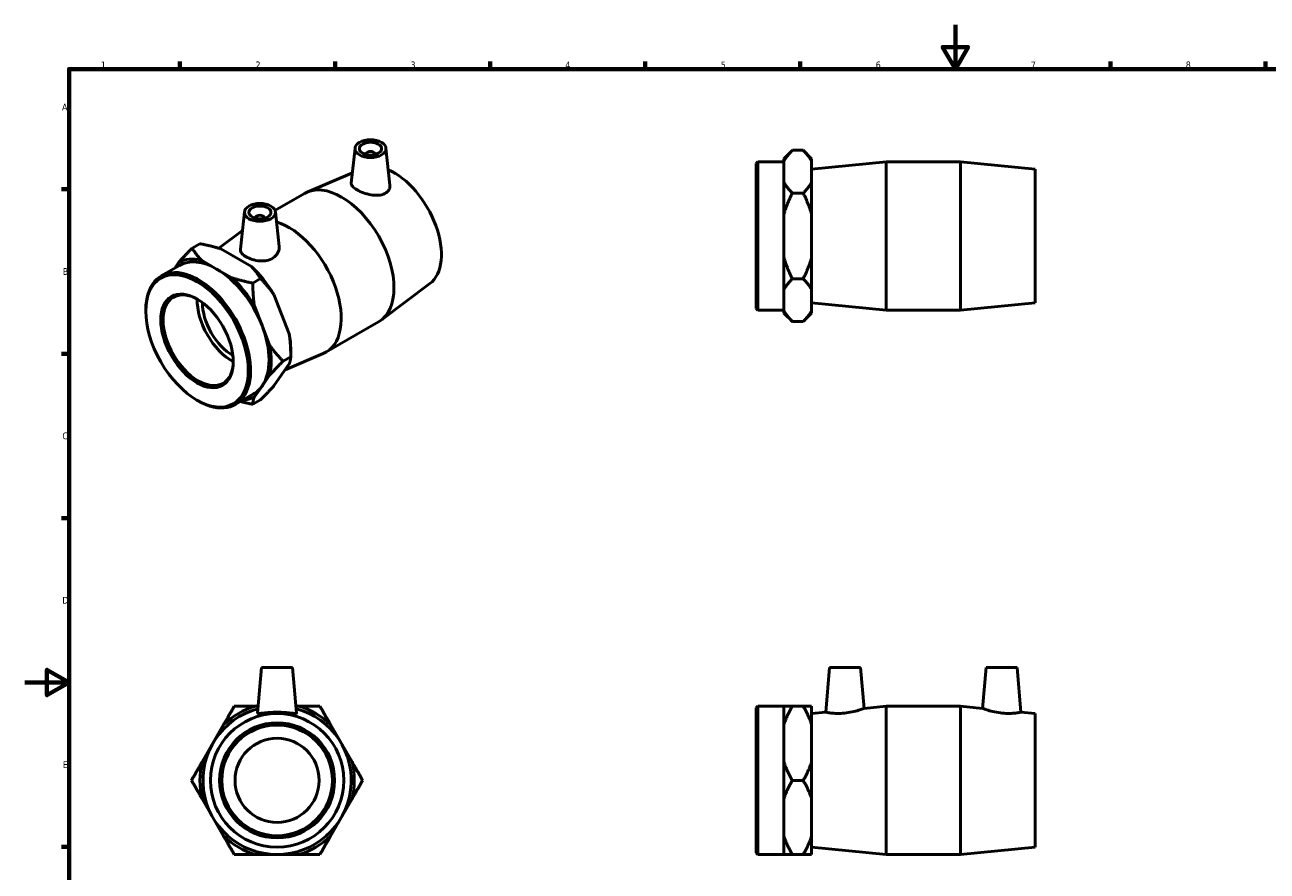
# Model space of a CAD drawing. Header units: millimetres. Extents: x 0 to 904, y -156 to 594.
# Tile 2 of 3: x 0 to 561, y 212 to 594. Entities that reach past the tile are written whole.
import ezdxf

# ---------------------------------------------------------------- set-up
doc = ezdxf.new("R2010")
doc.units = ezdxf.units.MM
doc.layers.add('Border (ANSI)', color=7, linetype='Continuous', lineweight=70)
doc.layers.add('Visible (ANSI)', color=7, linetype='Continuous', lineweight=50)
doc.styles.add('Note Text (ANSI)', font='tahoma.ttf')

# ---------------------------------------------------------------- blocks, each defined once
blk = doc.blocks.new('Borders Default Border')
at = {"layer": 'Border (ANSI)'}
for p, q in [((70.08, 574), (70.08, 577.45)), ((140.17, 574), (140.17, 577.45)), ((210.25, 574), (210.25, 577.45)), ((280.33, 574), (280.33, 577.45)), ((350.42, 574), (350.42, 577.45)), ((490.58, 574), (490.58, 577.45)), ((560.67, 574), (560.67, 577.45)), ((20, 519.75), (16.55, 519.75)), ((20, 445.5), (16.55, 445.5)), ((20, 371.25), (16.55, 371.25)), ((20, 222.75), (16.55, 222.75))]:
    blk.add_line(p, q, dxfattribs=at)
at = {"layer": 'Border (ANSI)', "flags": 128}
for points in [[(420.5, 594), (420.5, 574), (414.73, 584), (426.27, 584), (420.5, 574)], [(20, 20), (20, 574), (821, 574), (821, 20), (20, 20)], [(0, 297), (20, 297), (10, 302.77), (10, 291.23), (20, 297)]]:
    blk.add_lwpolyline(points, dxfattribs=at)
at = {"layer": 'Border (ANSI)', "color": 230, "true_color": 0xff0080, "char_height": 3.05, "attachment_point": 7, "style": 'Note Text (ANSI)'}
for s, insert in [('1', (34.35, 574.4)), ('2', (104.2, 574.4)), ('3', (174.26, 574.34)), ('4', (244.23, 574.4)), ('5', (314.48, 574.34)), ('6', (384.49, 574.34)), ('7', (454.6, 574.4)), ('8', (524.63, 574.33)), ('A', (16.78, 555.35)), ('B', (17.15, 481.1)), ('C', (16.95, 406.8)), ('D', (16.96, 332.6)), ('E', (17.21, 258.35))]:
    blk.add_mtext(s, dxfattribs=dict(at, insert=insert))

msp = doc.modelspace()

# ---------------------------------------------------------------- linework, layer by layer
at = {"layer": 'Visible (ANSI)'}
for p, q in [((149.215, 538.34), (147.517, 522.511)), ((154.201, 535.452), (154.201, 535.639)), ((158.201, 535.452), (158.201, 535.639)), ((163.188, 538.34), (164.982, 521.602)), ((343.031, 533.558), (346.831, 537.358)), ((343.031, 533.558), (343.031, 532.549)), ((351.731, 537.358), (346.831, 537.358)), ((355.531, 533.558), (351.731, 537.358)), ((355.531, 532.549), (355.531, 533.558)), ((330.531, 531.425), (331.281, 532.175)), ((330.531, 465.925), (330.531, 531.425)), ((331.281, 532.175), (331.281, 465.175)), ((331.281, 532.175), (343.031, 532.175)), ((343.031, 527.687), (343.031, 532.549)), ((355.531, 522.826), (355.531, 532.549)), ((355.531, 528.825), (389.198, 532.175)), ((389.198, 465.175), (389.198, 532.175)), ((389.198, 532.175), (422.865, 532.175)), ((422.865, 465.175), (422.865, 532.175)), ((456.531, 528.825), (422.865, 532.175)), ((456.531, 468.525), (456.531, 528.825)), ((148.014, 527.141), (127.615, 518.496)), ((343.031, 522.826), (343.031, 527.687)), ((343.031, 522.826), (343.031, 508.398)), ((355.531, 508.398), (355.531, 522.826)), ((113.035, 510.196), (126.39, 517.887)), ((351.731, 518.017), (346.831, 518.017)), ((99.222, 509.551), (97.42, 492.748)), ((104.209, 506.85), (104.209, 506.664)), ((108.209, 506.85), (108.209, 506.664)), ((113.195, 509.551), (114.873, 493.905)), ((343.031, 498.675), (343.031, 508.398)), ((355.531, 488.952), (355.531, 508.398)), ((87.674, 493.084), (98.313, 501.074)), ((79.133, 495.155), (75.668, 493.16)), ((343.031, 488.952), (343.031, 498.675)), ((102.371, 484.867), (88.621, 492.786)), ((343.031, 488.952), (343.031, 474.525)), ((355.531, 474.525), (355.531, 488.952)), ((61.631, 480.595), (69.94, 485.379)), ((69.58, 486.761), (67.714, 484.097)), ((86.657, 483.737), (79.782, 487.696)), ((93.532, 479.777), (86.657, 483.737)), ((106.485, 479.404), (103.021, 477.408)), ((351.731, 479.334), (346.831, 479.334)), ((119.448, 454.456), (112.573, 472.183)), ((182.987, 477.116), (160.967, 460.58)), ((343.031, 469.664), (343.031, 474.525)), ((355.531, 464.802), (355.531, 474.525)), ((107.172, 458.229), (103.734, 467.093)), ((343.031, 464.802), (343.031, 469.664)), ((355.531, 468.525), (389.198, 465.175)), ((456.531, 468.525), (422.865, 465.175)), ((54.661, 464.594), (54.661, 465.205)), ((330.531, 465.925), (331.281, 465.175)), ((331.281, 465.175), (343.031, 465.175)), ((343.031, 464.802), (343.031, 463.793)), ((343.031, 463.793), (346.831, 459.993)), ((355.531, 463.793), (351.731, 459.993)), ((355.531, 463.793), (355.531, 464.802)), ((389.198, 465.175), (422.865, 465.175)), ((110.609, 449.366), (107.172, 458.229)), ((136.02, 446.117), (159.826, 459.826)), ((351.731, 459.993), (346.831, 459.993)), ((120.162, 444.14), (116.697, 442.145)), ((117.622, 438.231), (134.795, 445.508)), ((120.162, 447.235), (120.162, 444.14)), ((112.573, 431.027), (119.448, 440.836)), ((107.172, 430.841), (110.609, 435.746)), ((95.066, 422.534), (103.375, 427.318)), ((103.734, 425.937), (107.172, 430.841)), ((77.729, 424.536), (78.257, 424.229)), ((106.485, 424.628), (103.021, 422.633)), ((106.988, 303.788), (105.186, 283.198)), ((120.988, 303.788), (106.988, 303.788)), ((120.988, 303.788), (122.789, 283.198)), ((363.681, 303.788), (361.913, 283.573)), ((363.681, 303.788), (377.681, 303.788)), ((377.681, 303.788), (379.298, 285.303)), ((434.381, 303.788), (432.764, 285.303)), ((448.381, 303.788), (434.381, 303.788)), ((448.381, 303.788), (450.15, 283.573)), ((104.265, 286.288), (105.457, 286.288)), ((122.519, 286.288), (123.711, 286.288)), ((330.531, 285.538), (331.281, 286.288)), ((330.531, 220.038), (330.531, 285.538)), ((331.281, 286.288), (331.281, 219.288)), ((331.281, 286.288), (343.031, 286.288)), ((343.031, 286.288), (343.031, 277.959)), ((351.731, 286.288), (346.831, 286.288)), ((355.531, 277.959), (355.531, 286.288)), ((355.531, 282.938), (361.913, 283.573)), ((379.298, 285.303), (389.198, 286.288)), ((389.198, 219.288), (389.198, 286.288)), ((389.198, 286.288), (422.865, 286.288)), ((422.865, 219.288), (422.865, 286.288)), ((432.764, 285.303), (422.865, 286.288)), ((456.531, 282.938), (450.15, 283.573)), ((456.531, 222.638), (456.531, 282.938)), ((80.114, 261.118), (89.837, 277.959)), ((138.138, 277.959), (147.861, 261.118)), ((343.031, 269.538), (343.031, 277.959)), ((355.531, 261.118), (355.531, 277.959)), ((343.031, 261.118), (343.031, 269.538)), ((343.031, 261.118), (343.031, 244.459)), ((355.531, 244.459), (355.531, 261.118)), ((351.731, 252.788), (346.831, 252.788)), ((89.837, 227.618), (80.114, 244.459)), ((147.861, 244.459), (138.138, 227.618)), ((343.031, 236.038), (343.031, 244.459)), ((355.531, 227.618), (355.531, 244.459)), ((343.031, 227.618), (343.031, 236.038)), ((343.031, 227.618), (343.031, 219.288)), ((355.531, 219.288), (355.531, 227.618)), ((123.711, 219.288), (104.265, 219.288)), ((330.531, 220.038), (331.281, 219.288)), ((331.281, 219.288), (343.031, 219.288)), ((351.731, 219.288), (346.831, 219.288)), ((355.531, 222.638), (389.198, 219.288)), ((389.198, 219.288), (422.865, 219.288)), ((456.531, 222.638), (422.865, 219.288))]:
    msp.add_line(p, q, dxfattribs=at)
for radius in [30.15, 26, 25, 19]:
    msp.add_circle((113.988, 252.788), radius, dxfattribs=at)
for radius, start, end in [(33.5, 104.92836, 75.07164), (34.882, 106.18477, 133.81523), (34.882, 46.18477, 73.81523), (34.882, 166.18477, 193.81523), (34.882, 346.18477, 13.81523), (34.882, 226.18477, 253.81523), (34.882, 286.18477, 313.81523)]:
    msp.add_arc((113.988, 252.788), radius, start, end, dxfattribs=at)
for centre, major_axis, ratio in [((156.201, 538.091), (7, 0), 0.5758617), ((156.201, 538.091), (5, 0), 0.5758617), ((106.209, 509.303), (7, 0), 0.5758617), ((106.209, 509.303), (5, 0), 0.5758617), ((77.818, 451.259), (16.343, -28.381), 0.5780931), ((77.818, 451.259), (11.564, -20.081), 0.5780931)]:
    msp.add_ellipse(centre, major_axis=major_axis, ratio=ratio, dxfattribs=at)
for centre, major_axis, ratio, start_param, end_param in [((156.201, 535.639), (-2, 0), 0.5758617, 2.9729035, 6.4518745), ((166.914, 502.565), (15.046, -26.127), 0.5780931, 0.0705551, 2.4840534), ((143.108, 488.857), (-16.718, 29.031), 0.5780931, 3.1415927, 6.2831853), ((106.209, 506.85), (-2, 0), 0.5758617, 2.9729035, 6.4518745), ((119.302, 475.148), (16.718, -29.031), 0.5780931, 6.2126302, 8.8807367), ((86.657, 456.349), (-17.407, 30.229), 0.5780931, 5.7821983, 6.2644409), ((78.349, 451.564), (16.718, -29.031), 0.5780931, 5.4958534, 10.2121098), ((86.657, 456.349), (-16.718, 29.031), 0.5780931, 5.4997209, 6.2831853), ((86.657, 456.349), (-16.718, 29.031), 0.5780931, 4.4525233, 5.4997209), ((95.496, 461.439), (17.407, -30.229), 0.5780931, 1.5934081, 2.0756507), ((86.657, 456.349), (-17.407, 30.229), 0.5780931, 4.7350008, 5.2172434), ((78.349, 451.564), (11.19, -19.431), 0.5780931, 2.3707842, 7.0539937), ((93.728, 460.421), (-11.19, 19.431), 0.5780931, 0.7540227, 2.3875699), ((93.728, 460.421), (-9.482, 16.465), 0.5780931, 0.7614066, 2.3801861), ((86.657, 456.349), (16.718, -29.031), 0.5780931, 0.2637331, 1.3109306), ((86.657, 456.349), (-17.407, 30.229), 0.5780931, 3.6878032, 4.1700458), ((95.496, 461.439), (17.407, -30.229), 0.5780931, 0.7873319, 1.0284532), ((86.657, 456.349), (16.718, -29.031), 0.5780931, 0, 0.2637331), ((86.657, 456.349), (17.407, -30.229), 0.5780931, 6.0007078, 6.2644409)]:
    msp.add_ellipse(centre, major_axis=major_axis, ratio=ratio, start_param=start_param, end_param=end_param, dxfattribs=at)
for points, weights in [([(346.831, 537.358), (344.302, 534.829), (343.031, 532.549)], [1, 1.00865828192, 1]), ([(355.531, 532.549), (354.26, 534.829), (351.731, 537.358)], [1, 1.00865828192, 1]), ([(343.031, 522.826), (344.302, 520.545), (346.831, 518.017)], [1, 1.00865828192, 1]), ([(351.731, 518.017), (354.26, 520.545), (355.531, 522.826)], [1, 1.00865828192, 1]), ([(346.831, 518.017), (344.302, 512.959), (343.031, 508.398)], [1, 1.00865828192, 1]), ([(355.531, 508.398), (354.26, 512.959), (351.731, 518.017)], [1, 1.00865828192, 1]), ([(88.621, 492.786), (84.497, 494.125), (79.133, 495.155)], [1, 1.00865828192, 1]), ([(69.58, 486.761), (72.092, 489.579), (75.668, 493.16)], [1, 1.00865828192, 1]), ([(75.668, 493.16), (77.456, 490.071), (79.782, 487.696)], [1, 1.00865828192, 1]), ([(343.031, 488.952), (344.302, 484.392), (346.831, 479.334)], [1, 1.00865828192, 1]), ([(351.731, 479.334), (354.26, 484.392), (355.531, 488.952)], [1, 1.00865828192, 1]), ([(106.485, 479.404), (104.697, 482.493), (102.371, 484.867)], [1, 1.00865828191, 1]), ([(93.532, 479.777), (97.656, 478.438), (103.021, 477.408)], [1, 1.00865828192, 1]), ([(103.021, 477.408), (103.021, 471.768), (103.734, 467.093)], [1, 1.00865828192, 1]), ([(112.573, 472.183), (110.062, 475.823), (106.485, 479.404)], [1, 1.00865828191, 1]), ([(346.831, 479.334), (344.302, 476.805), (343.031, 474.525)], [1, 1.00865828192, 1]), ([(355.531, 474.525), (354.26, 476.805), (351.731, 479.334)], [1, 1.00865828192, 1]), ([(343.031, 464.802), (344.302, 462.522), (346.831, 459.993)], [1, 1.00865828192, 1]), ([(351.731, 459.993), (354.26, 462.522), (355.531, 464.802)], [1, 1.00865828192, 1]), ([(110.609, 449.366), (113.121, 445.726), (116.697, 442.145)], [1, 1.00865828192, 1]), ([(120.162, 444.14), (120.162, 449.78), (119.448, 454.456)], [1, 1.00865828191, 1]), ([(119.448, 440.836), (120.162, 442.619), (120.162, 444.14)], [1, 1.00865828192, 1]), ([(116.697, 442.145), (113.121, 438.564), (110.609, 435.746)], [1, 1.00865828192, 1]), ([(106.485, 424.628), (110.062, 428.209), (112.573, 431.027)], [1, 1.00865828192, 1]), ([(103.021, 422.633), (100.007, 423.211), (97.406, 423.881)], [1, 1.00484526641, 1.00426760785]), ([(103.734, 425.937), (103.021, 424.154), (103.021, 422.633)], [1, 1.00865828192, 1]), ([(89.837, 277.959), (92.118, 281.908), (94.646, 286.288)], [1, 1.00865828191, 1]), ([(94.646, 286.288), (99.704, 286.288), (104.265, 286.288)], [1, 1.00865828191, 1]), ([(123.711, 286.288), (128.271, 286.288), (133.329, 286.288)], [1, 1.00865828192, 1]), ([(133.329, 286.288), (135.858, 281.908), (138.138, 277.959)], [1, 1.00865828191, 1]), ([(343.031, 286.288), (344.302, 286.288), (346.831, 286.288)], [1, 1.00865828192, 1]), ([(346.831, 286.288), (344.302, 281.908), (343.031, 277.959)], [1, 1.00865828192, 1]), ([(351.731, 286.288), (354.26, 286.288), (355.531, 286.288)], [1, 1.00865828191, 1]), ([(355.531, 277.959), (354.26, 281.908), (351.731, 286.288)], [1, 1.00865828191, 1]), ([(75.305, 252.788), (77.834, 257.168), (80.114, 261.118)], [1, 1.00865828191, 1]), ([(147.861, 261.118), (150.141, 257.168), (152.67, 252.788)], [1, 1.00865828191, 1]), ([(343.031, 261.118), (344.302, 257.168), (346.831, 252.788)], [1, 1.00865828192, 1]), ([(351.731, 252.788), (354.26, 257.168), (355.531, 261.118)], [1, 1.00865828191, 1]), ([(80.114, 244.459), (77.834, 248.408), (75.305, 252.788)], [1, 1.00865828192, 1]), ([(152.67, 252.788), (150.141, 248.408), (147.861, 244.459)], [1, 1.00865828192, 1]), ([(346.831, 252.788), (344.302, 248.408), (343.031, 244.459)], [1, 1.00865828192, 1]), ([(355.531, 244.459), (354.26, 248.408), (351.731, 252.788)], [1, 1.00865828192, 1]), ([(94.646, 219.288), (92.118, 223.668), (89.837, 227.618)], [1, 1.00865828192, 1]), ([(138.138, 227.618), (135.858, 223.668), (133.329, 219.288)], [1, 1.00865828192, 1]), ([(343.031, 227.618), (344.302, 223.668), (346.831, 219.288)], [1, 1.00865828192, 1]), ([(351.731, 219.288), (354.26, 223.668), (355.531, 227.618)], [1, 1.00865828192, 1]), ([(104.265, 219.288), (99.704, 219.288), (94.646, 219.288)], [1, 1.00865828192, 1]), ([(133.329, 219.288), (128.271, 219.288), (123.711, 219.288)], [1, 1.00865828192, 1]), ([(346.831, 219.288), (344.302, 219.288), (343.031, 219.288)], [1, 1.00865828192, 1]), ([(355.531, 219.288), (354.26, 219.288), (351.731, 219.288)], [1, 1.00865828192, 1])]:
    msp.add_rational_spline(points, weights, degree=2, dxfattribs=at)
for points, knots in [([(162.647, 517.778), (161.863, 517.39), (160.863, 517.136), (158.671, 516.978), (157.479, 517.069), (155.259, 517.453), (154.082, 517.768), (151.903, 518.549), (150.902, 519.013), (149.314, 519.927), (148.631, 520.434), (147.729, 521.427), (147.51, 521.916), (147.509, 522.409), (147.512, 522.46), (147.518, 522.511)], [0, 0, 0, 0, 0.3437015, 0.3437015, 0.687403, 0.687403, 1.0242268, 1.0242268, 1.3610505, 1.3610505, 1.6978743, 1.6978743, 2.0346981, 2.0346981, 2.0732381, 2.0732381, 2.0732381, 2.0732381]), ([(164.982, 521.602), (164.992, 521.512), (164.998, 521.422), (165.023, 520.649), (164.836, 519.925), (164.017, 518.671), (163.384, 518.143), (162.647, 517.778)], [4.62750253, 4.62750253, 4.62750253, 4.62750253, 4.66945401, 4.66945401, 4.99257451, 4.99257451, 5.31569501, 5.31569501, 5.31569501, 5.31569501]), ([(112.206, 488.731), (111.427, 488.223), (110.447, 487.822), (108.314, 487.377), (107.162, 487.329), (105.007, 487.487), (103.858, 487.704), (101.742, 488.344), (100.775, 488.764), (99.242, 489.647), (98.572, 490.169), (97.666, 491.269), (97.431, 491.849), (97.404, 492.518), (97.409, 492.632), (97.421, 492.748)], [0, 0, 0, 0, 0.3231205, 0.3231205, 0.646241, 0.646241, 0.971519, 0.971519, 1.296797, 1.296797, 1.622075, 1.622075, 1.9473529, 1.9473529, 2.0130511, 2.0130511, 2.0130511, 2.0130511]), ([(114.872, 493.905), (114.891, 493.732), (114.901, 493.56), (114.901, 492.55), (114.674, 491.642), (113.741, 490.001), (113.034, 489.271), (112.206, 488.731)], [4.55849565, 4.55849565, 4.55849565, 4.55849565, 4.62829202, 4.62829202, 4.97199352, 4.97199352, 5.31569501, 5.31569501, 5.31569501, 5.31569501]), ([(122.789, 283.198), (122.79, 283.187), (122.789, 283.176), (122.756, 283.063), (122.511, 283.019), (121.582, 283.051), (120.899, 283.125), (119.345, 283.287), (118.366, 283.386), (116.229, 283.531), (115.072, 283.573), (112.903, 283.573), (111.746, 283.531), (109.61, 283.386), (108.63, 283.287), (107.076, 283.125), (106.393, 283.051), (105.464, 283.019), (105.219, 283.063), (105.189, 283.166)], [2.690386, 2.690386, 2.690386, 2.690386, 2.7221011, 2.7221011, 3.0452216, 3.0452216, 3.3683421, 3.3683421, 3.6936201, 3.6936201, 4.018898, 4.018898, 4.344176, 4.344176, 4.669454, 4.669454, 4.9925745, 4.9925745, 5.315695, 5.315695, 5.315695, 5.315695]), ([(370.364, 283.166), (369.292, 283.063), (368.152, 283.019), (366.064, 283.051), (365.117, 283.125), (363.624, 283.287), (362.978, 283.386), (362.122, 283.531), (361.913, 283.573), (361.913, 283.573)], [0, 0, 0, 0, 0.3231205, 0.3231205, 0.646241, 0.646241, 0.971519, 0.971519, 1.296797, 1.296797, 1.296797, 1.296797]), ([(379.298, 285.303), (379.298, 285.303), (379.073, 285.217), (378.17, 284.897), (377.493, 284.666), (375.924, 284.197), (374.921, 283.926), (372.711, 283.463), (371.504, 283.275), (370.364, 283.166)], [3.9546445, 3.9546445, 3.9546445, 3.9546445, 4.2914682, 4.2914682, 4.628292, 4.628292, 4.9719935, 4.9719935, 5.315695, 5.315695, 5.315695, 5.315695]), ([(441.698, 283.166), (440.558, 283.275), (439.351, 283.463), (437.142, 283.926), (436.138, 284.197), (434.57, 284.666), (433.892, 284.897), (432.989, 285.217), (432.764, 285.303), (432.764, 285.303)], [0, 0, 0, 0, 0.3437015, 0.3437015, 0.687403, 0.687403, 1.0242268, 1.0242268, 1.3610505, 1.3610505, 1.3610505, 1.3610505]), ([(450.15, 283.573), (450.15, 283.573), (449.94, 283.531), (449.084, 283.386), (448.438, 283.287), (446.945, 283.125), (445.998, 283.051), (443.911, 283.019), (442.77, 283.063), (441.698, 283.166)], [4.018898, 4.018898, 4.018898, 4.018898, 4.344176, 4.344176, 4.669454, 4.669454, 4.9925745, 4.9925745, 5.315695, 5.315695, 5.315695, 5.315695])]:
    msp.add_open_spline(points, degree=3, knots=knots, dxfattribs=at)
msp.add_open_spline([(105.189, 283.166), (105.186, 283.176), (105.185, 283.187), (105.186, 283.198)], degree=3, dxfattribs=at)

# ---------------------------------------------------------------- block references
msp.add_blockref('Borders Default Border', (0, 0))

doc.saveas('drawing.dxf')
